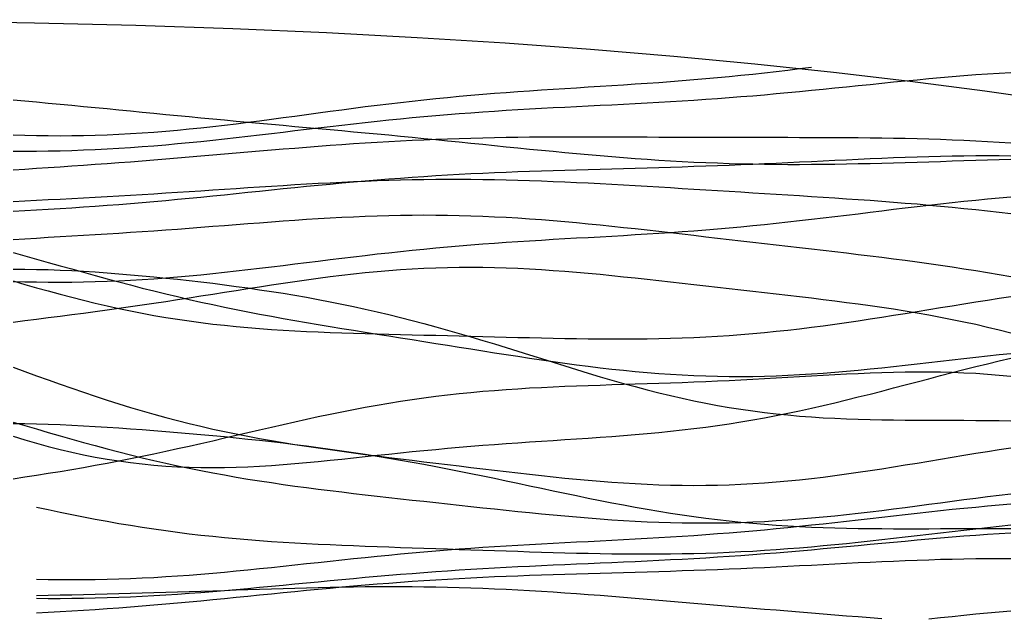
# Model space of a CAD drawing. Extents: x -15.9 to 15.9, y -4.2 to 4.2.
# Tile 9 of 12: x 2.2 to 8.5, y 0.4 to 4.2. Entities that reach past the tile are written whole.
import ezdxf

# ---------------------------------------------------------------- set-up
doc = ezdxf.new("R2010")
doc.units = 0

msp = doc.modelspace()

# ---------------------------------------------------------------- linework, layer by layer
at = {"layer": 'CNC'}
for points in [[(8.84882, 3.6794), (8.38742, 3.7455), (7.91273, 3.8073), (7.42467, 3.86475), (6.92309, 3.9178), (6.40774, 3.9664), (5.87822, 4.01051), (5.33394, 4.05008), (4.77402, 4.08508), (4.19718, 4.11549), (3.60147, 4.14126), (2.98389, 4.16238), (2.33943, 4.17883), (1.65885, 4.19059), (0.92078, 4.19765), (0, 4.2), (-0.92078, 4.19765), (-1.65885, 4.19059), (-2.33943, 4.17883)], [(2.2037, 3.46777), (2.2784, 3.46534), (2.3531, 3.46358), (2.4278, 3.4625), (2.50251, 3.46213), (2.57721, 3.46247), (2.65191, 3.46353), (2.72661, 3.46533), (2.80131, 3.46786), (2.87601, 3.4711), (2.95072, 3.47506), (3.02542, 3.47971), (3.10012, 3.48504), (3.17482, 3.491), (3.24952, 3.49758), (3.32422, 3.50474), (3.39893, 3.51242), (3.47363, 3.5206), (3.54833, 3.52921), (3.62303, 3.53821), (3.69773, 3.54754), (3.77243, 3.55715), (3.84714, 3.56697), (3.92184, 3.57696), (3.99654, 3.58705), (4.07124, 3.59719), (4.14594, 3.60733), (4.22064, 3.6174), (4.29535, 3.62736), (4.37005, 3.63716), (4.44475, 3.64677), (4.51945, 3.65613), (4.59415, 3.66523), (4.66885, 3.67402), (4.74356, 3.68249), (4.81826, 3.69061), (4.89296, 3.69839), (4.96766, 3.7058), (5.04236, 3.71286), (5.11706, 3.71956), (5.19177, 3.72592), (5.26647, 3.73196), (5.34117, 3.7377), (5.41587, 3.74316), (5.49057, 3.74838), (5.56527, 3.7534), (5.63998, 3.75824), (5.71468, 3.76295), (5.78938, 3.76758), (5.86408, 3.77217), (5.93878, 3.77676), (6.01348, 3.78139), (6.08819, 3.78612), (6.16289, 3.79098), (6.23759, 3.79602), (6.31229, 3.80127), (6.38699, 3.80676), (6.46169, 3.81253), (6.5364, 3.81861), (6.6111, 3.82501), (6.6858, 3.83175), (6.7605, 3.83884), (6.8352, 3.84629), (6.9099, 3.85411), (6.98461, 3.86227), (7.05931, 3.87077), (7.13401, 3.8796), (7.20871, 3.88873), (7.28341, 3.89812)], [(2.2037, 3.36349), (2.2784, 3.36353), (2.3531, 3.36407), (2.4278, 3.36512), (2.50251, 3.3667), (2.57721, 3.36881), (2.65191, 3.37146), (2.72661, 3.37466), (2.80131, 3.37839), (2.87601, 3.38265), (2.95072, 3.38744), (3.02542, 3.39274), (3.10012, 3.39852), (3.17482, 3.40477), (3.24952, 3.41146), (3.32422, 3.41856), (3.39893, 3.42604), (3.47363, 3.43385), (3.54833, 3.44196), (3.62303, 3.45033), (3.69773, 3.45891), (3.77243, 3.46766), (3.84714, 3.47653), (3.92184, 3.48548), (3.99654, 3.49446), (4.07124, 3.50343), (4.14594, 3.51235), (4.22064, 3.52116), (4.29535, 3.52984), (4.37005, 3.53834), (4.44475, 3.54664), (4.51945, 3.5547), (4.59415, 3.5625), (4.66885, 3.57001), (4.74356, 3.57723), (4.81826, 3.58413), (4.89296, 3.59071), (4.96766, 3.59697), (5.04236, 3.6029), (5.11706, 3.60852), (5.19177, 3.61384), (5.26647, 3.61887), (5.34117, 3.62364), (5.41587, 3.62816), (5.49057, 3.63246), (5.56527, 3.63657), (5.63998, 3.64053), (5.71468, 3.64437), (5.78938, 3.64812), (5.86408, 3.65183), (5.93878, 3.65552), (6.01348, 3.65924), (6.08819, 3.66301), (6.16289, 3.66689), (6.23759, 3.67089), (6.31229, 3.67505), (6.38699, 3.6794), (6.46169, 3.68395), (6.5364, 3.68874), (6.6111, 3.69378), (6.6858, 3.69907), (6.7605, 3.70463), (6.8352, 3.71047), (6.9099, 3.71657), (6.98461, 3.72293), (7.05931, 3.72954), (7.13401, 3.73639), (7.20871, 3.74345), (7.28341, 3.7507), (7.35811, 3.7581), (7.43282, 3.76563), (7.50752, 3.77325), (7.58222, 3.78092), (7.65692, 3.78859), (7.73162, 3.79623), (7.80632, 3.80378), (7.88103, 3.81121), (7.95573, 3.81845), (8.03043, 3.82548), (8.10513, 3.83223), (8.17983, 3.83867), (8.25453, 3.84476), (8.32924, 3.85045), (8.40394, 3.8557), (8.47864, 3.86048), (8.55334, 3.86475)], [(2.2037, 3.68933), (2.2784, 3.68313), (2.3531, 3.67665), (2.4278, 3.66995), (2.50251, 3.66305), (2.57721, 3.656), (2.65191, 3.64883), (2.72661, 3.64157), (2.80131, 3.63426), (2.87601, 3.62692), (2.95072, 3.61957), (3.02542, 3.61223), (3.10012, 3.60493), (3.17482, 3.59767), (3.24952, 3.59046), (3.32422, 3.58332), (3.39893, 3.57624), (3.47363, 3.56923), (3.54833, 3.56228), (3.62303, 3.5554), (3.69773, 3.54856), (3.77243, 3.54177), (3.84714, 3.53501), (3.92184, 3.52827), (3.99654, 3.52153), (4.07124, 3.5148), (4.14594, 3.50804), (4.22064, 3.50126), (4.29535, 3.49444), (4.37005, 3.48756), (4.44475, 3.48062), (4.51945, 3.47361), (4.59415, 3.46653), (4.66885, 3.45936), (4.74356, 3.45213), (4.81826, 3.44481), (4.89296, 3.43742), (4.96766, 3.42997), (5.04236, 3.42247), (5.11706, 3.41492), (5.19177, 3.40735), (5.26647, 3.39977), (5.34117, 3.39221), (5.41587, 3.38468), (5.49057, 3.37722), (5.56527, 3.36984), (5.63998, 3.36258), (5.71468, 3.35546), (5.78938, 3.34852), (5.86408, 3.34178), (5.93878, 3.33527), (6.01348, 3.32902), (6.08819, 3.32306), (6.16289, 3.31742), (6.23759, 3.31211), (6.31229, 3.30716), (6.38699, 3.30259), (6.46169, 3.29841), (6.5364, 3.29465), (6.6111, 3.2913), (6.6858, 3.28838), (6.7605, 3.28589), (6.8352, 3.28383), (6.9099, 3.2822), (6.98461, 3.28098), (7.05931, 3.28017), (7.13401, 3.27976), (7.20871, 3.27971), (7.28341, 3.28003), (7.35811, 3.28067), (7.43282, 3.28162), (7.50752, 3.28284), (7.58222, 3.28431), (7.65692, 3.286), (7.73162, 3.28787), (7.80632, 3.28989), (7.88103, 3.29203), (7.95573, 3.29425), (8.03043, 3.29654), (8.10513, 3.29885), (8.17983, 3.30115), (8.25453, 3.30343), (8.32924, 3.30566), (8.40394, 3.30782), (8.47864, 3.30989), (8.55334, 3.31186)], [(2.2037, 3.24516), (2.2784, 3.2499), (2.3531, 3.25469), (2.4278, 3.25956), (2.50251, 3.26451), (2.57721, 3.26956), (2.65191, 3.27473), (2.72661, 3.28001), (2.80131, 3.28543), (2.87601, 3.29096), (2.95072, 3.29663), (3.02542, 3.30243), (3.10012, 3.30834), (3.17482, 3.31437), (3.24952, 3.32051), (3.32422, 3.32673), (3.39893, 3.33303), (3.47363, 3.33938), (3.54833, 3.34577), (3.62303, 3.35217), (3.69773, 3.35856), (3.77243, 3.36492), (3.84714, 3.37121), (3.92184, 3.37742), (3.99654, 3.38352), (4.07124, 3.38948), (4.14594, 3.39528), (4.22064, 3.40089), (4.29535, 3.40629), (4.37005, 3.41145), (4.44475, 3.41637), (4.51945, 3.42101), (4.59415, 3.42537), (4.66885, 3.42944), (4.74356, 3.4332), (4.81826, 3.43664), (4.89296, 3.43977), (4.96766, 3.44259), (5.04236, 3.44509), (5.11706, 3.44729), (5.19177, 3.44918), (5.26647, 3.45079), (5.34117, 3.45212), (5.41587, 3.4532), (5.49057, 3.45403), (5.56527, 3.45464), (5.63998, 3.45506), (5.71468, 3.4553), (5.78938, 3.45539), (5.86408, 3.45534), (5.93878, 3.45519), (6.01348, 3.45496), (6.08819, 3.45466), (6.16289, 3.45433), (6.23759, 3.45397), (6.31229, 3.45361), (6.38699, 3.45326), (6.46169, 3.45293), (6.5364, 3.45264), (6.6111, 3.45239), (6.6858, 3.45218), (6.7605, 3.45201), (6.8352, 3.45189), (6.9099, 3.4518), (6.98461, 3.45174), (7.05931, 3.45169), (7.13401, 3.45164), (7.20871, 3.45157), (7.28341, 3.45146), (7.35811, 3.45127), (7.43282, 3.451), (7.50752, 3.4506), (7.58222, 3.45006), (7.65692, 3.44933), (7.73162, 3.4484), (7.80632, 3.44722), (7.88103, 3.44576), (7.95573, 3.444), (8.03043, 3.44191), (8.10513, 3.43946), (8.17983, 3.43662), (8.25453, 3.43337), (8.32924, 3.42968), (8.40394, 3.42555), (8.47864, 3.42096), (8.55334, 3.41589)], [(2.2037, 2.98273), (2.2784, 2.98642), (2.3531, 2.99035), (2.4278, 2.99453), (2.50251, 2.99896), (2.57721, 3.00365), (2.65191, 3.0086), (2.72661, 3.01383), (2.80131, 3.01932), (2.87601, 3.02508), (2.95072, 3.03109), (3.02542, 3.03736), (3.10012, 3.04386), (3.17482, 3.05058), (3.24952, 3.05751), (3.32422, 3.06462), (3.39893, 3.0719), (3.47363, 3.07931), (3.54833, 3.08683), (3.62303, 3.09443), (3.69773, 3.10209), (3.77243, 3.10976), (3.84714, 3.11743), (3.92184, 3.12505), (3.99654, 3.1326), (4.07124, 3.14005), (4.14594, 3.14737), (4.22064, 3.15452), (4.29535, 3.16149), (4.37005, 3.16824), (4.44475, 3.17477), (4.51945, 3.18104), (4.59415, 3.18704), (4.66885, 3.19275), (4.74356, 3.19818), (4.81826, 3.20331), (4.89296, 3.20813), (4.96766, 3.21265), (5.04236, 3.21688), (5.11706, 3.22082), (5.19177, 3.22448), (5.26647, 3.22787), (5.34117, 3.23102), (5.41587, 3.23393), (5.49057, 3.23664), (5.56527, 3.23917), (5.63998, 3.24153), (5.71468, 3.24377), (5.78938, 3.2459), (5.86408, 3.24796), (5.93878, 3.24996), (6.01348, 3.25195), (6.08819, 3.25394), (6.16289, 3.25596), (6.23759, 3.25803), (6.31229, 3.26018), (6.38699, 3.26241), (6.46169, 3.26476), (6.5364, 3.26723), (6.6111, 3.26983), (6.6858, 3.27256), (6.7605, 3.27544), (6.8352, 3.27844), (6.9099, 3.28158), (6.98461, 3.28485), (7.05931, 3.28822), (7.13401, 3.29168), (7.20871, 3.29521), (7.28341, 3.29879), (7.35811, 3.30239), (7.43282, 3.30597), (7.50752, 3.30952), (7.58222, 3.31299), (7.65692, 3.31635), (7.73162, 3.31957), (7.80632, 3.32259), (7.88103, 3.3254), (7.95573, 3.32794), (8.03043, 3.33018), (8.10513, 3.33208), (8.17983, 3.33362), (8.25453, 3.33476), (8.32924, 3.33546), (8.40394, 3.3357), (8.47864, 3.33545), (8.55334, 3.3347)], [(2.2037, 3.04342), (2.2784, 3.0474), (2.3531, 3.05133), (2.4278, 3.05524), (2.50251, 3.05916), (2.57721, 3.06311), (2.65191, 3.06711), (2.72661, 3.07117), (2.80131, 3.07531), (2.87601, 3.07955), (2.95072, 3.08388), (3.02542, 3.08832), (3.10012, 3.09286), (3.17482, 3.0975), (3.24952, 3.10223), (3.32422, 3.10705), (3.39893, 3.11192), (3.47363, 3.11685), (3.54833, 3.1218), (3.62303, 3.12676), (3.69773, 3.1317), (3.77243, 3.13659), (3.84714, 3.1414), (3.92184, 3.1461), (3.99654, 3.15066), (4.07124, 3.15506), (4.14594, 3.15925), (4.22064, 3.16321), (4.29535, 3.16691), (4.37005, 3.17033), (4.44475, 3.17344), (4.51945, 3.17621), (4.59415, 3.17863), (4.66885, 3.18067), (4.74356, 3.18233), (4.81826, 3.18359), (4.89296, 3.18444), (4.96766, 3.18489), (5.04236, 3.18492), (5.11706, 3.18455), (5.19177, 3.18377), (5.26647, 3.1826), (5.34117, 3.18106), (5.41587, 3.17915), (5.49057, 3.17689), (5.56527, 3.17432), (5.63998, 3.17143), (5.71468, 3.16828), (5.78938, 3.16486), (5.86408, 3.16122), (5.93878, 3.15739), (6.01348, 3.15337), (6.08819, 3.14921), (6.16289, 3.14492), (6.23759, 3.14054), (6.31229, 3.13608), (6.38699, 3.13155), (6.46169, 3.12699), (6.5364, 3.1224), (6.6111, 3.11779), (6.6858, 3.11318), (6.7605, 3.10857), (6.8352, 3.10396), (6.9099, 3.09935), (6.98461, 3.09474), (7.05931, 3.09012), (7.13401, 3.08547), (7.20871, 3.08079), (7.28341, 3.07606), (7.35811, 3.07125), (7.43282, 3.06636), (7.50752, 3.06135), (7.58222, 3.05621), (7.65692, 3.0509), (7.73162, 3.04541), (7.80632, 3.03971), (7.88103, 3.03377), (7.95573, 3.02758), (8.03043, 3.0211), (8.10513, 3.01433), (8.17983, 3.00724), (8.25453, 2.99982), (8.32924, 2.99205), (8.40394, 2.98394), (8.47864, 2.97547), (8.55334, 2.96665)], [(2.2037, 2.53513), (2.2784, 2.53307), (2.3531, 2.5316), (2.4278, 2.53075), (2.50251, 2.53054), (2.57721, 2.53098), (2.65191, 2.53208), (2.72661, 2.53384), (2.80131, 2.53626), (2.87601, 2.53933), (2.95072, 2.54305), (3.02542, 2.5474), (3.10012, 2.55235), (3.17482, 2.55789), (3.24952, 2.56398), (3.32422, 2.57059), (3.39893, 2.57768), (3.47363, 2.58521), (3.54833, 2.59313), (3.62303, 2.60141), (3.69773, 2.60998), (3.77243, 2.6188), (3.84714, 2.62782), (3.92184, 2.63698), (3.99654, 2.64623), (4.07124, 2.65552), (4.14594, 2.6648), (4.22064, 2.67403), (4.29535, 2.68315), (4.37005, 2.69212), (4.44475, 2.7009), (4.51945, 2.70947), (4.59415, 2.71779), (4.66885, 2.72582), (4.74356, 2.73356), (4.81826, 2.74099), (4.89296, 2.74809), (4.96766, 2.75487), (5.04236, 2.76131), (5.11706, 2.76743), (5.19177, 2.77324), (5.26647, 2.77876), (5.34117, 2.784), (5.41587, 2.78898), (5.49057, 2.79375), (5.56527, 2.79832), (5.63998, 2.80274), (5.71468, 2.80703), (5.78938, 2.81125), (5.86408, 2.81543), (5.93878, 2.81961), (6.01348, 2.82384), (6.08819, 2.82814), (6.16289, 2.83257), (6.23759, 2.83715), (6.31229, 2.84193), (6.38699, 2.84693), (6.46169, 2.85218), (6.5364, 2.85771), (6.6111, 2.86353), (6.6858, 2.86967), (6.7605, 2.87612), (6.8352, 2.8829), (6.9099, 2.89), (6.98461, 2.89742), (7.05931, 2.90515), (7.13401, 2.91318), (7.20871, 2.92147), (7.28341, 2.93001), (7.35811, 2.93876), (7.43282, 2.9477), (7.50752, 2.95677), (7.58222, 2.96595), (7.65692, 2.97518), (7.73162, 2.98442), (7.80632, 2.99362), (7.88103, 3.00273), (7.95573, 3.0117), (8.03043, 3.02048), (8.10513, 3.02902), (8.17983, 3.03727), (8.25453, 3.04519), (8.32924, 3.05273), (8.40394, 3.05985), (8.47864, 3.06651), (8.55334, 3.07267)], [(2.2037, 2.80237), (2.2784, 2.80682), (2.3531, 2.81118), (2.4278, 2.81549), (2.50251, 2.8198), (2.57721, 2.82414), (2.65191, 2.82854), (2.72661, 2.83304), (2.80131, 2.83765), (2.87601, 2.8424), (2.95072, 2.8473), (3.02542, 2.85234), (3.10012, 2.85754), (3.17482, 2.86289), (3.24952, 2.86838), (3.32422, 2.87399), (3.39893, 2.8797), (3.47363, 2.88549), (3.54833, 2.89132), (3.62303, 2.89717), (3.69773, 2.90299), (3.77243, 2.90873), (3.84714, 2.91437), (3.92184, 2.91985), (3.99654, 2.92513), (4.07124, 2.93016), (4.14594, 2.9349), (4.22064, 2.93929), (4.29535, 2.9433), (4.37005, 2.94689), (4.44475, 2.95001), (4.51945, 2.95263), (4.59415, 2.95473), (4.66885, 2.95626), (4.74356, 2.95721), (4.81826, 2.95757), (4.89296, 2.95732), (4.96766, 2.95644), (5.04236, 2.95495), (5.11706, 2.95284), (5.19177, 2.95012), (5.26647, 2.9468), (5.34117, 2.94291), (5.41587, 2.93846), (5.49057, 2.93349), (5.56527, 2.92801), (5.63998, 2.92207), (5.71468, 2.9157), (5.78938, 2.90893), (5.86408, 2.90181), (5.93878, 2.89438), (6.01348, 2.88668), (6.08819, 2.87874), (6.16289, 2.8706), (6.23759, 2.86231), (6.31229, 2.85389), (6.38699, 2.84538), (6.46169, 2.8368), (6.5364, 2.82818), (6.6111, 2.81955), (6.6858, 2.81092), (6.7605, 2.80229), (6.8352, 2.79369), (6.9099, 2.7851), (6.98461, 2.77654), (7.05931, 2.76799), (7.13401, 2.75944), (7.20871, 2.75089), (7.28341, 2.7423), (7.35811, 2.73367), (7.43282, 2.72496), (7.50752, 2.71615), (7.58222, 2.70721), (7.65692, 2.6981), (7.73162, 2.68881), (7.80632, 2.6793), (7.88103, 2.66953), (7.95573, 2.65949), (8.03043, 2.64914), (8.10513, 2.63847), (8.17983, 2.62744), (8.25453, 2.61605), (8.32924, 2.60428), (8.40394, 2.59213), (8.47864, 2.57959), (8.55334, 2.56667)], [(2.2037, 2.71819), (2.2784, 2.69767), (2.3531, 2.6769), (2.4278, 2.65597), (2.50251, 2.63498), (2.57721, 2.61403), (2.65191, 2.59318), (2.72661, 2.57252), (2.80131, 2.55213), (2.87601, 2.53205), (2.95072, 2.51235), (3.02542, 2.49307), (3.10012, 2.47425), (3.17482, 2.45591), (3.24952, 2.43808), (3.32422, 2.42077), (3.39893, 2.40398), (3.47363, 2.38771), (3.54833, 2.37195), (3.62303, 2.35668), (3.69773, 2.34187), (3.77243, 2.32751), (3.84714, 2.31355), (3.92184, 2.29997), (3.99654, 2.28672), (4.07124, 2.27376), (4.14594, 2.26107), (4.22064, 2.24859), (4.29535, 2.23628), (4.37005, 2.22412), (4.44475, 2.21207), (4.51945, 2.2001), (4.59415, 2.18818), (4.66885, 2.17629), (4.74356, 2.16442), (4.81826, 2.15255), (4.89296, 2.14068), (4.96766, 2.12882), (5.04236, 2.11697), (5.11706, 2.10515), (5.19177, 2.09337), (5.26647, 2.08166), (5.34117, 2.07006), (5.41587, 2.0586), (5.49057, 2.04731), (5.56527, 2.03626), (5.63998, 2.02548), (5.71468, 2.01503), (5.78938, 2.00495), (5.86408, 1.99531), (5.93878, 1.98616), (6.01348, 1.97754), (6.08819, 1.96952), (6.16289, 1.96213), (6.23759, 1.95543), (6.31229, 1.94946), (6.38699, 1.94425), (6.46169, 1.93984), (6.5364, 1.93626), (6.6111, 1.93352), (6.6858, 1.93163), (6.7605, 1.9306), (6.8352, 1.93044), (6.9099, 1.93113), (6.98461, 1.93266), (7.05931, 1.93501), (7.13401, 1.93814), (7.20871, 1.94202), (7.28341, 1.94661), (7.35811, 1.95186), (7.43282, 1.95771), (7.50752, 1.96412), (7.58222, 1.97102), (7.65692, 1.97835), (7.73162, 1.98604), (7.80632, 1.99404), (7.88103, 2.00226), (7.95573, 2.01066), (8.03043, 2.01916), (8.10513, 2.02771), (8.17983, 2.03625), (8.25453, 2.04473), (8.32924, 2.05311), (8.40394, 2.06134), (8.47864, 2.06939), (8.55334, 2.07724)], [(2.2037, 2.2765), (2.2784, 2.28611), (2.3531, 2.29564), (2.4278, 2.30514), (2.50251, 2.31467), (2.57721, 2.32428), (2.65191, 2.33401), (2.72661, 2.3439), (2.80131, 2.35397), (2.87601, 2.36425), (2.95072, 2.37476), (3.02542, 2.38549), (3.10012, 2.39645), (3.17482, 2.40763), (3.24952, 2.41901), (3.32422, 2.43056), (3.39893, 2.44225), (3.47363, 2.45405), (3.54833, 2.46591), (3.62303, 2.47777), (3.69773, 2.48959), (3.77243, 2.50129), (3.84714, 2.51283), (3.92184, 2.52413), (3.99654, 2.53512), (4.07124, 2.54574), (4.14594, 2.55593), (4.22064, 2.56562), (4.29535, 2.57475), (4.37005, 2.58326), (4.44475, 2.59109), (4.51945, 2.5982), (4.59415, 2.60454), (4.66885, 2.61008), (4.74356, 2.61479), (4.81826, 2.61864), (4.89296, 2.62162), (4.96766, 2.62371), (5.04236, 2.62493), (5.11706, 2.62528), (5.19177, 2.62477), (5.26647, 2.62342), (5.34117, 2.62127), (5.41587, 2.61834), (5.49057, 2.61468), (5.56527, 2.61034), (5.63998, 2.60536), (5.71468, 2.59979), (5.78938, 2.59369), (5.86408, 2.58712), (5.93878, 2.58014), (6.01348, 2.57279), (6.08819, 2.56514), (6.16289, 2.55724), (6.23759, 2.54914), (6.31229, 2.54089), (6.38699, 2.53252), (6.46169, 2.52407), (6.5364, 2.51558), (6.6111, 2.50706), (6.6858, 2.49854), (6.7605, 2.49001), (6.8352, 2.48149), (6.9099, 2.47297), (6.98461, 2.46444), (7.05931, 2.45587), (7.13401, 2.44723), (7.20871, 2.4385), (7.28341, 2.42964), (7.35811, 2.4206), (7.43282, 2.41133), (7.50752, 2.40177), (7.58222, 2.39188), (7.65692, 2.38159), (7.73162, 2.37085), (7.80632, 2.35959), (7.88103, 2.34777), (7.95573, 2.33532), (8.03043, 2.32219), (8.10513, 2.30834), (8.17983, 2.29372), (8.25453, 2.27829), (8.32924, 2.26204), (8.40394, 2.24493), (8.47864, 2.22696), (8.55334, 2.20812)], [(2.2037, 2.61289), (2.2784, 2.61273), (2.3531, 2.61166), (2.4278, 2.60974), (2.50251, 2.60705), (2.57721, 2.60364), (2.65191, 2.59958), (2.72661, 2.59492), (2.80131, 2.58971), (2.87601, 2.58399), (2.95072, 2.5778), (3.02542, 2.57117), (3.10012, 2.56412), (3.17482, 2.55666), (3.24952, 2.54881), (3.32422, 2.54057), (3.39893, 2.53194), (3.47363, 2.52291), (3.54833, 2.51346), (3.62303, 2.50357), (3.69773, 2.49323), (3.77243, 2.48241), (3.84714, 2.47108), (3.92184, 2.45921), (3.99654, 2.44677), (4.07124, 2.43374), (4.14594, 2.4201), (4.22064, 2.4058), (4.29535, 2.39085), (4.37005, 2.37521), (4.44475, 2.35888), (4.51945, 2.34185), (4.59415, 2.32412), (4.66885, 2.30571), (4.74356, 2.28661), (4.81826, 2.26687), (4.89296, 2.2465), (4.96766, 2.22555), (5.04236, 2.20405), (5.11706, 2.18206), (5.19177, 2.15965), (5.26647, 2.13688), (5.34117, 2.11381), (5.41587, 2.09053), (5.49057, 2.06713), (5.56527, 2.04368), (5.63998, 2.02028), (5.71468, 1.99703), (5.78938, 1.974), (5.86408, 1.9513), (5.93878, 1.92902), (6.01348, 1.90725), (6.08819, 1.88607), (6.16289, 1.86557), (6.23759, 1.84583), (6.31229, 1.82691), (6.38699, 1.80888), (6.46169, 1.79179), (6.5364, 1.77569), (6.6111, 1.76063), (6.6858, 1.74662), (6.7605, 1.73369), (6.8352, 1.72185), (6.9099, 1.71109), (6.98461, 1.70141), (7.05931, 1.69278), (7.13401, 1.68517), (7.20871, 1.67854), (7.28341, 1.67284), (7.35811, 1.66802), (7.43282, 1.66401), (7.50752, 1.66075), (7.58222, 1.65815), (7.65692, 1.65613), (7.73162, 1.65463), (7.80632, 1.65354), (7.88103, 1.65279), (7.95573, 1.6523), (8.03043, 1.65198), (8.10513, 1.65174), (8.17983, 1.65153), (8.25453, 1.65125), (8.32924, 1.65086), (8.40394, 1.6503), (8.47864, 1.64951), (8.55334, 1.64845)], [(2.2037, 2.53797), (2.2784, 2.51621), (2.3531, 2.49488), (2.4278, 2.47403), (2.50251, 2.45376), (2.57721, 2.43413), (2.65191, 2.41521), (2.72661, 2.39706), (2.80131, 2.37971), (2.87601, 2.36322), (2.95072, 2.34761), (3.02542, 2.33291), (3.10012, 2.31914), (3.17482, 2.30629), (3.24952, 2.29437), (3.32422, 2.28337), (3.39893, 2.27327), (3.47363, 2.26405), (3.54833, 2.25566), (3.62303, 2.24808), (3.69773, 2.24127), (3.77243, 2.23516), (3.84714, 2.22972), (3.92184, 2.22488), (3.99654, 2.2206), (4.07124, 2.2168), (4.14594, 2.21344), (4.22064, 2.21045), (4.29535, 2.20778), (4.37005, 2.20537), (4.44475, 2.20318), (4.51945, 2.20115), (4.59415, 2.19923), (4.66885, 2.1974), (4.74356, 2.19562), (4.81826, 2.19386), (4.89296, 2.19209), (4.96766, 2.19031), (5.04236, 2.1885), (5.11706, 2.18667), (5.19177, 2.18481), (5.26647, 2.18294), (5.34117, 2.18107), (5.41587, 2.17922), (5.49057, 2.17742), (5.56527, 2.1757), (5.63998, 2.1741), (5.71468, 2.17265), (5.78938, 2.1714), (5.86408, 2.17039), (5.93878, 2.16966), (6.01348, 2.16925), (6.08819, 2.16922), (6.16289, 2.1696), (6.23759, 2.17044), (6.31229, 2.17177), (6.38699, 2.17363), (6.46169, 2.17605), (6.5364, 2.17906), (6.6111, 2.18268), (6.6858, 2.18693), (6.7605, 2.19181), (6.8352, 2.19734), (6.9099, 2.2035), (6.98461, 2.2103), (7.05931, 2.21773), (7.13401, 2.22576), (7.20871, 2.23437), (7.28341, 2.24352), (7.35811, 2.25319), (7.43282, 2.26334), (7.50752, 2.27392), (7.58222, 2.28488), (7.65692, 2.29619), (7.73162, 2.30777), (7.80632, 2.31959), (7.88103, 2.33159), (7.95573, 2.34372), (8.03043, 2.35592), (8.10513, 2.36815), (8.17983, 2.38035), (8.25453, 2.39249), (8.32924, 2.40451), (8.40394, 2.4164), (8.47864, 2.4281), (8.55334, 2.4396)], [(2.2037, 1.54957), (2.2784, 1.52705), (2.3531, 1.50565), (2.4278, 1.48544), (2.50251, 1.46651), (2.57721, 1.44892), (2.65191, 1.43272), (2.72661, 1.41795), (2.80131, 1.40465), (2.87601, 1.39284), (2.95072, 1.38253), (3.02542, 1.37372), (3.10012, 1.3664), (3.17482, 1.36054), (3.24952, 1.35612), (3.32422, 1.35307), (3.39893, 1.35136), (3.47363, 1.35091), (3.54833, 1.35166), (3.62303, 1.35353), (3.69773, 1.35642), (3.77243, 1.36025), (3.84714, 1.36493), (3.92184, 1.37035), (3.99654, 1.37642), (4.07124, 1.38304), (4.14594, 1.39011), (4.22064, 1.39753), (4.29535, 1.40521), (4.37005, 1.41306), (4.44475, 1.421), (4.51945, 1.42895), (4.59415, 1.43684), (4.66885, 1.4446), (4.74356, 1.45219), (4.81826, 1.45957), (4.89296, 1.46669), (4.96766, 1.47354), (5.04236, 1.48009), (5.11706, 1.48635), (5.19177, 1.49232), (5.26647, 1.49801), (5.34117, 1.50345), (5.41587, 1.50868), (5.49057, 1.51372), (5.56527, 1.51863), (5.63998, 1.52347), (5.71468, 1.52828), (5.78938, 1.53314), (5.86408, 1.53811), (5.93878, 1.54326), (6.01348, 1.54866), (6.08819, 1.55437), (6.16289, 1.56046), (6.23759, 1.567), (6.31229, 1.57405), (6.38699, 1.58167), (6.46169, 1.58991), (6.5364, 1.59881), (6.6111, 1.60842), (6.6858, 1.61875), (6.7605, 1.62985), (6.8352, 1.64171), (6.9099, 1.65436), (6.98461, 1.66777), (7.05931, 1.68195), (7.13401, 1.69687), (7.20871, 1.71249), (7.28341, 1.72879), (7.35811, 1.74572), (7.43282, 1.76323), (7.50752, 1.78125), (7.58222, 1.79972), (7.65692, 1.81858), (7.73162, 1.83775), (7.80632, 1.85715), (7.88103, 1.87671), (7.95573, 1.89635), (8.03043, 1.91599), (8.10513, 1.93556), (8.17983, 1.95498), (8.25453, 1.97417), (8.32924, 1.99308), (8.40394, 2.01163), (8.47864, 2.02978), (8.55334, 2.04747)], [(2.2037, 1.98891), (2.2784, 1.96194), (2.3531, 1.93502), (2.4278, 1.90827), (2.50251, 1.88178), (2.57721, 1.85566), (2.65191, 1.83001), (2.72661, 1.80491), (2.80131, 1.78044), (2.87601, 1.75666), (2.95072, 1.73363), (3.02542, 1.7114), (3.10012, 1.69001), (3.17482, 1.66947), (3.24952, 1.64981), (3.32422, 1.63102), (3.39893, 1.61311), (3.47363, 1.59606), (3.54833, 1.57985), (3.62303, 1.56444), (3.69773, 1.54981), (3.77243, 1.5359), (3.84714, 1.52268), (3.92184, 1.51008), (3.99654, 1.49805), (4.07124, 1.48654), (4.14594, 1.47549), (4.22064, 1.46484), (4.29535, 1.45454), (4.37005, 1.44452), (4.44475, 1.43474), (4.51945, 1.42516), (4.59415, 1.41573), (4.66885, 1.40641), (4.74356, 1.39718), (4.81826, 1.38801), (4.89296, 1.37889), (4.96766, 1.36981), (5.04236, 1.36076), (5.11706, 1.35176), (5.19177, 1.34282), (5.26647, 1.33395), (5.34117, 1.32519), (5.41587, 1.31656), (5.49057, 1.30812), (5.56527, 1.29989), (5.63998, 1.29194), (5.71468, 1.28431), (5.78938, 1.27707), (5.86408, 1.27025), (5.93878, 1.26393), (6.01348, 1.25816), (6.08819, 1.253), (6.16289, 1.2485), (6.23759, 1.2447), (6.31229, 1.24167), (6.38699, 1.23943), (6.46169, 1.23803), (6.5364, 1.23749), (6.6111, 1.23785), (6.6858, 1.23911), (6.7605, 1.24129), (6.8352, 1.24439), (6.9099, 1.24839), (6.98461, 1.2533), (7.05931, 1.25907), (7.13401, 1.26569), (7.20871, 1.27312), (7.28341, 1.2813), (7.35811, 1.2902), (7.43282, 1.29976), (7.50752, 1.30991), (7.58222, 1.32059), (7.65692, 1.33174), (7.73162, 1.34328), (7.80632, 1.35514), (7.88103, 1.36726), (7.95573, 1.37956), (8.03043, 1.39198), (8.10513, 1.40444), (8.17983, 1.4169), (8.25453, 1.42928), (8.32924, 1.44155), (8.40394, 1.45365), (8.47864, 1.46555), (8.55334, 1.47721)], [(2.2037, 1.28002), (2.2784, 1.29107), (2.3531, 1.30246), (2.4278, 1.31422), (2.50251, 1.32636), (2.57721, 1.33891), (2.65191, 1.35189), (2.72661, 1.36531), (2.80131, 1.37918), (2.87601, 1.3935), (2.95072, 1.40825), (3.02542, 1.42343), (3.10012, 1.43902), (3.17482, 1.45498), (3.24952, 1.47128), (3.32422, 1.48789), (3.39893, 1.50476), (3.47363, 1.52184), (3.54833, 1.53906), (3.62303, 1.55638), (3.69773, 1.57372), (3.77243, 1.59103), (3.84714, 1.60823), (3.92184, 1.62526), (3.99654, 1.64204), (4.07124, 1.65852), (4.14594, 1.67463), (4.22064, 1.6903), (4.29535, 1.70548), (4.37005, 1.72011), (4.44475, 1.73414), (4.51945, 1.74754), (4.59415, 1.76026), (4.66885, 1.77227), (4.74356, 1.78356), (4.81826, 1.79411), (4.89296, 1.80391), (4.96766, 1.81297), (5.04236, 1.82129), (5.11706, 1.82888), (5.19177, 1.83579), (5.26647, 1.84202), (5.34117, 1.84763), (5.41587, 1.85265), (5.49057, 1.85714), (5.56527, 1.86114), (5.63998, 1.86471), (5.71468, 1.86792), (5.78938, 1.87082), (5.86408, 1.87348), (5.93878, 1.87595), (6.01348, 1.8783), (6.08819, 1.88058), (6.16289, 1.88284), (6.23759, 1.88515), (6.31229, 1.88754), (6.38699, 1.89006), (6.46169, 1.89273), (6.5364, 1.89558), (6.6111, 1.89864), (6.6858, 1.9019), (6.7605, 1.90538), (6.8352, 1.90906), (6.9099, 1.91293), (6.98461, 1.91697), (7.05931, 1.92114), (7.13401, 1.9254), (7.20871, 1.9297), (7.28341, 1.93399), (7.35811, 1.93819), (7.43282, 1.94225), (7.50752, 1.94609), (7.58222, 1.94963), (7.65692, 1.95279), (7.73162, 1.95548), (7.80632, 1.95763), (7.88103, 1.95913), (7.95573, 1.95992), (8.03043, 1.95991), (8.10513, 1.95902), (8.17983, 1.95718), (8.25453, 1.95431), (8.32924, 1.95036), (8.40394, 1.94527), (8.47864, 1.93899), (8.55334, 1.93149)], [(2.2037, 1.63982), (2.2784, 1.61805), (2.3531, 1.59626), (2.4278, 1.57456), (2.50251, 1.55303), (2.57721, 1.53176), (2.65191, 1.51082), (2.72661, 1.49029), (2.80131, 1.47022), (2.87601, 1.45068), (2.95072, 1.43171), (3.02542, 1.41335), (3.10012, 1.39563), (3.17482, 1.37857), (3.24952, 1.3622), (3.32422, 1.3465), (3.39893, 1.33149), (3.47363, 1.31715), (3.54833, 1.30346), (3.62303, 1.2904), (3.69773, 1.27795), (3.77243, 1.26606), (3.84714, 1.25471), (3.92184, 1.24385), (3.99654, 1.23343), (4.07124, 1.22342), (4.14594, 1.21376), (4.22064, 1.20442), (4.29535, 1.19534), (4.37005, 1.18649), (4.44475, 1.17782), (4.51945, 1.1693), (4.59415, 1.16089), (4.66885, 1.15258), (4.74356, 1.14432), (4.81826, 1.13612), (4.89296, 1.12795), (4.96766, 1.11982), (5.04236, 1.11171), (5.11706, 1.10364), (5.19177, 1.09562), (5.26647, 1.08767), (5.34117, 1.07981), (5.41587, 1.07207), (5.49057, 1.06448), (5.56527, 1.05709), (5.63998, 1.04992), (5.71468, 1.04304), (5.78938, 1.03647), (5.86408, 1.03027), (5.93878, 1.02449), (6.01348, 1.01917), (6.08819, 1.01436), (6.16289, 1.01011), (6.23759, 1.00645), (6.31229, 1.00342), (6.38699, 1.00106), (6.46169, 0.9994), (6.5364, 0.99846), (6.6111, 0.99827), (6.6858, 0.99883), (6.7605, 1.00015), (6.8352, 1.00224), (6.9099, 1.00508), (6.98461, 1.00867), (7.05931, 1.01298), (7.13401, 1.018), (7.20871, 1.02368), (7.28341, 1.02999), (7.35811, 1.0369), (7.43282, 1.04435), (7.50752, 1.05229), (7.58222, 1.06068), (7.65692, 1.06945), (7.73162, 1.07855), (7.80632, 1.08791), (7.88103, 1.09748), (7.95573, 1.10721), (8.03043, 1.11703), (8.10513, 1.1269), (8.17983, 1.13675), (8.25453, 1.14655), (8.32924, 1.15625), (8.40394, 1.16581), (8.47864, 1.17521), (8.55334, 1.18442)], [(2.2037, 1.63176), (2.2784, 1.63064), (2.3531, 1.6289), (2.4278, 1.62659), (2.50251, 1.62375), (2.57721, 1.62042), (2.65191, 1.61666), (2.72661, 1.6125), (2.80131, 1.60798), (2.87601, 1.60313), (2.95072, 1.59797), (3.02542, 1.59253), (3.10012, 1.58683), (3.17482, 1.58087), (3.24952, 1.57467), (3.32422, 1.56823), (3.39893, 1.56155), (3.47363, 1.55462), (3.54833, 1.54744), (3.62303, 1.54), (3.69773, 1.53227), (3.77243, 1.52425), (3.84714, 1.51591), (3.92184, 1.50724), (3.99654, 1.49822), (4.07124, 1.48882), (4.14594, 1.47904), (4.22064, 1.46885), (4.29535, 1.45824), (4.37005, 1.4472), (4.44475, 1.43571), (4.51945, 1.42379), (4.59415, 1.41142), (4.66885, 1.39862), (4.74356, 1.38538), (4.81826, 1.37173), (4.89296, 1.35768), (4.96766, 1.34326), (5.04236, 1.32851), (5.11706, 1.31344), (5.19177, 1.29811), (5.26647, 1.28256), (5.34117, 1.26684), (5.41587, 1.251), (5.49057, 1.23509), (5.56527, 1.21918), (5.63998, 1.20332), (5.71468, 1.18758), (5.78938, 1.17202), (5.86408, 1.1567), (5.93878, 1.14168), (6.01348, 1.12703), (6.08819, 1.1128), (6.16289, 1.09905), (6.23759, 1.08583), (6.31229, 1.07318), (6.38699, 1.06115), (6.46169, 1.04978), (6.5364, 1.0391), (6.6111, 1.02913), (6.6858, 1.0199), (6.7605, 1.01141), (6.8352, 1.00366), (6.9099, 0.99667), (6.98461, 0.99041), (7.05931, 0.98488), (7.13401, 0.98005), (7.20871, 0.97589), (7.28341, 0.97237), (7.35811, 0.96945), (7.43282, 0.96709), (7.50752, 0.96523), (7.58222, 0.96384), (7.65692, 0.96284), (7.73162, 0.96219), (7.80632, 0.96182), (7.88103, 0.96169), (7.95573, 0.96172), (8.03043, 0.96188), (8.10513, 0.96209), (8.17983, 0.96231), (8.25453, 0.9625), (8.32924, 0.9626), (8.40394, 0.96258), (8.47864, 0.9624), (8.55334, 0.96204)], [(2.3531, 0.64073), (2.4278, 0.63918), (2.50251, 0.63822), (2.57721, 0.63786), (2.65191, 0.63811), (2.72661, 0.63898), (2.80131, 0.64046), (2.87601, 0.64256), (2.95072, 0.64526), (3.02542, 0.64855), (3.10012, 0.65241), (3.17482, 0.65682), (3.24952, 0.66175), (3.32422, 0.66718), (3.39893, 0.67306), (3.47363, 0.67937), (3.54833, 0.68605), (3.62303, 0.69307), (3.69773, 0.70039), (3.77243, 0.70795), (3.84714, 0.71571), (3.92184, 0.72363), (3.99654, 0.73164), (4.07124, 0.73972), (4.14594, 0.7478), (4.22064, 0.75585), (4.29535, 0.76383), (4.37005, 0.7717), (4.44475, 0.77941), (4.51945, 0.78694), (4.59415, 0.79427), (4.66885, 0.80135), (4.74356, 0.80819), (4.81826, 0.81475), (4.89296, 0.82104), (4.96766, 0.82704), (5.04236, 0.83275), (5.11706, 0.83819), (5.19177, 0.84335), (5.26647, 0.84826), (5.34117, 0.85292), (5.41587, 0.85737), (5.49057, 0.86162), (5.56527, 0.86571), (5.63998, 0.86967), (5.71468, 0.87352), (5.78938, 0.87731), (5.86408, 0.88107), (5.93878, 0.88483), (6.01348, 0.88864), (6.08819, 0.89253), (6.16289, 0.89653), (6.23759, 0.90068), (6.31229, 0.90501), (6.38699, 0.90955), (6.46169, 0.91432), (6.5364, 0.91935), (6.6111, 0.92465), (6.6858, 0.93023), (6.7605, 0.93612), (6.8352, 0.9423), (6.9099, 0.94879), (6.98461, 0.95557), (7.05931, 0.96264), (7.13401, 0.96999), (7.20871, 0.97759), (7.28341, 0.98543), (7.35811, 0.99347), (7.43282, 1.00169), (7.50752, 1.01006), (7.58222, 1.01852), (7.65692, 1.02706), (7.73162, 1.03562), (7.80632, 1.04417), (7.88103, 1.05265), (7.95573, 1.06102), (8.03043, 1.06925), (8.10513, 1.07728), (8.17983, 1.08507), (8.25453, 1.09258), (8.32924, 1.09977), (8.40394, 1.1066), (8.47864, 1.11305), (8.55334, 1.11907)], [(2.3531, 1.09912), (2.4278, 1.08305), (2.50251, 1.06734), (2.57721, 1.05205), (2.65191, 1.03721), (2.72661, 1.02289), (2.80131, 1.00911), (2.87601, 0.99592), (2.95072, 0.98334), (3.02542, 0.97139), (3.10012, 0.96008), (3.17482, 0.94943), (3.24952, 0.93943), (3.32422, 0.93009), (3.39893, 0.92139), (3.47363, 0.91331), (3.54833, 0.90584), (3.62303, 0.89895), (3.69773, 0.89261), (3.77243, 0.88678), (3.84714, 0.88144), (3.92184, 0.87654), (3.99654, 0.87205), (4.07124, 0.86791), (4.14594, 0.8641), (4.22064, 0.86057), (4.29535, 0.85727), (4.37005, 0.85418), (4.44475, 0.85125), (4.51945, 0.84845), (4.59415, 0.84575), (4.66885, 0.84312), (4.74356, 0.84053), (4.81826, 0.83798), (4.89296, 0.83545), (4.96766, 0.83291), (5.04236, 0.83038), (5.11706, 0.82785), (5.19177, 0.82531), (5.26647, 0.82279), (5.34117, 0.8203), (5.41587, 0.81784), (5.49057, 0.81545), (5.56527, 0.81314), (5.63998, 0.81094), (5.71468, 0.80889), (5.78938, 0.80701), (5.86408, 0.80533), (5.93878, 0.80389), (6.01348, 0.80273), (6.08819, 0.80187), (6.16289, 0.80134), (6.23759, 0.80118), (6.31229, 0.80142), (6.38699, 0.80208), (6.46169, 0.80318), (6.5364, 0.80475), (6.6111, 0.80679), (6.6858, 0.80933), (6.7605, 0.81236), (6.8352, 0.8159), (6.9099, 0.81994), (6.98461, 0.82447), (7.05931, 0.82948), (7.13401, 0.83497), (7.20871, 0.8409), (7.28341, 0.84725), (7.35811, 0.854), (7.43282, 0.86112), (7.50752, 0.86858), (7.58222, 0.87633), (7.65692, 0.88434), (7.73162, 0.89257), (7.80632, 0.90099), (7.88103, 0.90954), (7.95573, 0.9182), (8.03043, 0.92691), (8.10513, 0.93565), (8.17983, 0.94438), (8.25453, 0.95306), (8.32924, 0.96167), (8.40394, 0.97017), (8.47864, 0.97855), (8.55334, 0.98678)], [(2.3531, 0.51898), (2.4278, 0.51855), (2.50251, 0.51861), (2.57721, 0.51916), (2.65191, 0.5202), (2.72661, 0.52175), (2.80131, 0.52379), (2.87601, 0.52634), (2.95072, 0.52937), (3.02542, 0.53287), (3.10012, 0.53683), (3.17482, 0.54124), (3.24952, 0.54606), (3.32422, 0.55127), (3.39893, 0.55684), (3.47363, 0.56275), (3.54833, 0.56895), (3.62303, 0.57541), (3.69773, 0.58209), (3.77243, 0.58896), (3.84714, 0.59597), (3.92184, 0.60308), (3.99654, 0.61026), (4.07124, 0.61746), (4.14594, 0.62465), (4.22064, 0.63179), (4.29535, 0.63884), (4.37005, 0.64578), (4.44475, 0.65256), (4.51945, 0.65918), (4.59415, 0.6656), (4.66885, 0.6718), (4.74356, 0.67777), (4.81826, 0.68349), (4.89296, 0.68897), (4.96766, 0.69418), (5.04236, 0.69915), (5.11706, 0.70386), (5.19177, 0.70833), (5.26647, 0.71257), (5.34117, 0.7166), (5.41587, 0.72043), (5.49057, 0.72409), (5.56527, 0.7276), (5.63998, 0.73099), (5.71468, 0.73429), (5.78938, 0.73752), (5.86408, 0.74072), (5.93878, 0.74392), (6.01348, 0.74716), (6.08819, 0.75045), (6.16289, 0.75384), (6.23759, 0.75734), (6.31229, 0.761), (6.38699, 0.76482), (6.46169, 0.76883), (6.5364, 0.77305), (6.6111, 0.77749), (6.6858, 0.78217), (6.7605, 0.7871), (6.8352, 0.79227), (6.9099, 0.79769), (6.98461, 0.80334), (7.05931, 0.80924), (7.13401, 0.81535), (7.20871, 0.82167), (7.28341, 0.82817), (7.35811, 0.83483), (7.43282, 0.84162), (7.50752, 0.84852), (7.58222, 0.8555), (7.65692, 0.86251), (7.73162, 0.86952), (7.80632, 0.87649), (7.88103, 0.88339), (7.95573, 0.89018), (8.03043, 0.89682), (8.10513, 0.90327), (8.17983, 0.90949), (8.25453, 0.91544), (8.32924, 0.9211), (8.40394, 0.92643), (8.47864, 0.9314), (8.55334, 0.93599)], [(2.3531, 0.42651), (2.4278, 0.43033), (2.50251, 0.4344), (2.57721, 0.43875), (2.65191, 0.44338), (2.72661, 0.44828), (2.80131, 0.45346), (2.87601, 0.45891), (2.95072, 0.46463), (3.02542, 0.4706), (3.10012, 0.47682), (3.17482, 0.48327), (3.24952, 0.48993), (3.32422, 0.49678), (3.39893, 0.50381), (3.47363, 0.51097), (3.54833, 0.51826), (3.62303, 0.52563), (3.69773, 0.53307), (3.77243, 0.54053), (3.84714, 0.54799), (3.92184, 0.55542), (3.99654, 0.56279), (4.07124, 0.57007), (4.14594, 0.57722), (4.22064, 0.58422), (4.29535, 0.59105), (4.37005, 0.59768), (4.44475, 0.60408), (4.51945, 0.61024), (4.59415, 0.61615), (4.66885, 0.62179), (4.74356, 0.62715), (4.81826, 0.63222), (4.89296, 0.637), (4.96766, 0.64149), (5.04236, 0.6457), (5.11706, 0.64962), (5.19177, 0.65329), (5.26647, 0.65669), (5.34117, 0.65986), (5.41587, 0.66281), (5.49057, 0.66557), (5.56527, 0.66815), (5.63998, 0.67058), (5.71468, 0.67288), (5.78938, 0.67509), (5.86408, 0.67723), (5.93878, 0.67933), (6.01348, 0.68141), (6.08819, 0.6835), (6.16289, 0.68562), (6.23759, 0.68781), (6.31229, 0.69007), (6.38699, 0.69243), (6.46169, 0.6949), (6.5364, 0.6975), (6.6111, 0.70023), (6.6858, 0.7031), (6.7605, 0.70612), (6.8352, 0.70928), (6.9099, 0.71257), (6.98461, 0.71599), (7.05931, 0.71953), (7.13401, 0.72317), (7.20871, 0.72688), (7.28341, 0.73066), (7.35811, 0.73446), (7.43282, 0.73827), (7.50752, 0.74204), (7.58222, 0.74576), (7.65692, 0.74937), (7.73162, 0.75286), (7.80632, 0.75618), (7.88103, 0.75929), (7.95573, 0.76215), (8.03043, 0.76474), (8.10513, 0.76701), (8.17983, 0.76894), (8.25453, 0.77048), (8.32924, 0.77161), (8.40394, 0.7723), (8.47864, 0.77253), (8.55334, 0.77227)], [(2.3531, 0.53728), (2.4278, 0.53885), (2.50251, 0.54041), (2.57721, 0.542), (2.65191, 0.54363), (2.72661, 0.54531), (2.80131, 0.54708), (2.87601, 0.54893), (2.95072, 0.55087), (3.02542, 0.55291), (3.10012, 0.55506), (3.17482, 0.55729), (3.24952, 0.55962), (3.32422, 0.56203), (3.39893, 0.56451), (3.47363, 0.56704), (3.54833, 0.56959), (3.62303, 0.57216), (3.69773, 0.57472), (3.77243, 0.57724), (3.84714, 0.57969), (3.92184, 0.58205), (3.99654, 0.58428), (4.07124, 0.58636), (4.14594, 0.58827), (4.22064, 0.58996), (4.29535, 0.59141), (4.37005, 0.59261), (4.44475, 0.59351), (4.51945, 0.59411), (4.59415, 0.59437), (4.66885, 0.59429), (4.74356, 0.59385), (4.81826, 0.59304), (4.89296, 0.59184), (4.96766, 0.59026), (5.04236, 0.5883), (5.11706, 0.58594), (5.19177, 0.58321), (5.26647, 0.5801), (5.34117, 0.57663), (5.41587, 0.57282), (5.49057, 0.56867), (5.56527, 0.56421), (5.63998, 0.55946), (5.71468, 0.55443), (5.78938, 0.54917), (5.86408, 0.54368), (5.93878, 0.538), (6.01348, 0.53215), (6.08819, 0.52616), (6.16289, 0.52004), (6.23759, 0.51384), (6.31229, 0.50756), (6.38699, 0.50124), (6.46169, 0.49489), (6.5364, 0.48853), (6.6111, 0.48217), (6.6858, 0.47583), (6.7605, 0.46953), (6.8352, 0.46325), (6.9099, 0.45703), (6.98461, 0.45084), (7.05931, 0.44471), (7.13401, 0.43861), (7.20871, 0.43256), (7.28341, 0.42653), (7.35811, 0.42052), (7.43282, 0.41453), (7.50752, 0.40853), (7.58222, 0.40252), (7.65692, 0.39647), (7.73162, 0.39038)], [(8.03043, 0.38845), (8.10513, 0.39645), (8.17983, 0.40427), (8.25453, 0.41188), (8.32924, 0.41924), (8.40394, 0.42633), (8.47864, 0.4331), (8.55334, 0.43953)]]:
    msp.add_lwpolyline(points, dxfattribs=at)

doc.saveas('drawing.dxf')
